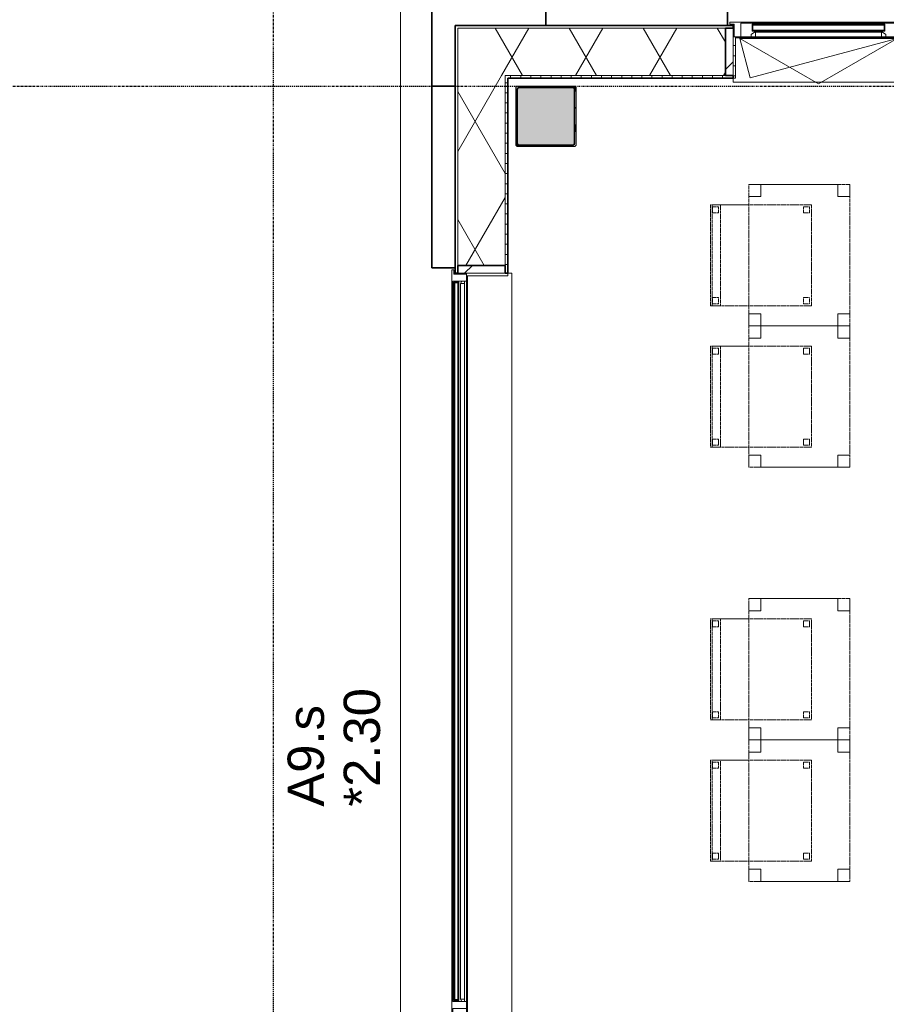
# Model space of a CAD drawing. Header units: millimetres. Extents: x -80560 to 110805, y -11020 to 52719.
# Tile 82 of 182: x 33638 to 37931, y 43254 to 48128. Entities that reach past the tile are written whole.
import ezdxf

# ---------------------------------------------------------------- set-up
doc = ezdxf.new("R2010")
doc.units = ezdxf.units.MM
for name, pattern in [('CENTER2', [20, 8, -4, 4, -4]), ('DASHED2', [6, 4, -2]), ('DASHED2-1', [3, 2, -1])]:
    doc.linetypes.add(name, pattern=pattern)
for name, color, linetype, lineweight in [('A-ANNO-DIMS', 211, 'Continuous', 9), ('A-ANNO-DIMS-100', 211, 'Continuous', 9), ('A-FLOR-OVHD', 1, 'DASHED2-1', 18), ('A-GENM', 13, 'Continuous', 18), ('A-GLAZ', 151, 'Continuous', 18), ('A-GLAZ-IDEN', 152, 'Continuous', 18), ('A-GLAZ-SILL', 1, 'Continuous', 18), ('A-WALL', 113, 'Continuous', 35), ('A-WALL-PATT', 111, 'Continuous', 35), ('I-FURN', 30, 'Continuous', 18), ('S-COLS', 52, 'Continuous', 18), ('S-GRID', 1, 'Continuous', 9)]:
    doc.layers.add(name, color=color, linetype=linetype, lineweight=lineweight)
doc.styles.add('Arial', font='arial.ttf', dxfattribs={"height": 180})
doc.styles.add('Arial_6', font='arial.ttf', dxfattribs={"width": 0.7, "height": 180})
doc.dimstyles.new('n3o_1_8', dxfattribs={"dimscale": 304.8, "dimtxt": 183.646692, "dimasz": 0.492126, "dimexe": 0.246063, "dimexo": 0.0625, "dimgap": 0.032808, "dimtad": 1, "dimdec": 0, "dimdsep": 46, "dimtxsty": 'Arial_6', "dimblk1": 'OBLIQUE', "dimblk2": 'OBLIQUE', "dimsah": 1, "dimcen": 0.09, "dimdle": 0.246063, "dimazin": 0, "dimtfac": 1, "dimtdec": 4, "dimtix": 1, "dimtmove": 0, "dimatfit": 3, "dimfxl": 0.246063, "dimfxlon": 1, "dimtvp": 1, "dimtolj": 1, "dimtzin": 0, "dimarcsym": 2})
pattern_1 = [(60, (24894.82, 0), (-274.963, 158.75), []), (120, (24894.82, 0), (-274.963, -158.75), [])]
pattern_2 = [(45, (0, 0), (-141.42136, 141.42136), [])]

# ---------------------------------------------------------------- blocks, each defined once
blk = doc.blocks.new('NLRS_28_SCO_UN_staalkolom koker betongevuld_gen_CGA - kolom A-V441-DO_02 tweede verdieping')
at = {"layer": 'S-COLS', "lineweight": 5}
h = blk.add_hatch(dxfattribs=at)
h.set_pattern_fill('FP_142', color=256, style=0, pattern_type=2)
h.set_pattern_definition([(45, (-11350, -47650), (-99.99975, 99.99975), []), (45, (-11265, -47650), (-99.99975, 99.99975), []), (45, (-11260, -47650), (-99.99975, 99.99975), []), (45, (-11255, -47650), (-99.99975, 99.99975), []), (45, (-11250, -47650), (-99.99975, 99.99975), []), (45, (-11245, -47650), (-99.99975, 99.99975), []), (45, (-11240, -47650), (-99.99975, 99.99975), []), (45, (-11235, -47650), (-99.99975, 99.99975), [])])
h.paths.add_polyline_path([(-138, -150), (138, -150), (146.5, -146.5), (150, -138), (150, 138), (146.5, 146.5), (138, 150), (-138, 150), (-146.5, 146.5), (-150, 138), (-150, -138), (-146.5, -146.5)], flags=0)
h.paths.add_polyline_path([(134, -142), (-134, -142), (-139.7, -139.7), (-142, -134), (-142, 134), (-139.7, 139.7), (-134, 142), (134, 142), (139.7, 139.7), (142, 134), (142, -134), (139.7, -139.7)], flags=0)
at = {"layer": 'S-COLS', "lineweight": 9}
blk.add_hatch(color=256, dxfattribs=at).paths.add_polyline_path([(134, -142), (139.7, -139.7), (142, -134), (142, 134), (139.7, 139.7), (134, 142), (-134, 142), (-139.7, 139.7), (-142, 134), (-142, -134), (-139.7, -139.7), (-134, -142)], flags=0)
at = {"layer": 'S-COLS'}
for p, q in [((138, 150), (-138, 150)), ((-150, 138), (-150, -138)), ((-142, -134), (-142, 134)), ((-134, 142), (134, 142)), ((142, 134), (142, -134)), ((150, -138), (150, 138)), ((134, -142), (-134, -142)), ((-138, -150), (138, -150))]:
    blk.add_line(p, q, dxfattribs=at)
at = {"layer": 'S-COLS', "lineweight": 35}
for p, q in [((-142, 134), (-142, -134)), ((134, 142), (-134, 142)), ((142, -134), (142, 134)), ((-134, -142), (134, -142))]:
    blk.add_line(p, q, dxfattribs=at)
at = {"layer": 'S-COLS'}
for centre, radius, start, end in [((-138, 138), 12, 90, 180), ((138, 138), 12, 0, 90), ((-134, 134), 8, 90, 180), ((134, 134), 8, 0, 90), ((-138, -138), 12, 180, 270), ((-134, -134), 8, 180, 270), ((134, -134), 8, 270, 0), ((138, -138), 12, 270, 360)]:
    blk.add_arc(centre, radius, start, end, dxfattribs=at)
at = {"layer": 'S-COLS', "lineweight": 35}
for centre, start, end in [((-134, 134), 90, 180), ((134, 134), 360, 90), ((-134, -134), 180, 270), ((134, -134), 270, 360)]:
    blk.add_arc(centre, 8, start, end, dxfattribs=at)
blk = doc.blocks.new('19112_SW_LeonardoCollege_R2020_rvt-1-DO_02 tweede verdieping')
at = {"color": 9, "lineweight": 9}
blk.add_blockref('NLRS_28_SCO_UN_staalkolom koker betongevuld_gen_CGA - kolom A-V441-DO_02 tweede verdieping', (11350, 47650), dxfattribs=at)
blk = doc.blocks.new('Basic Wall _ 41_WA_n3o_cladding_vertikaal_random_100mm_oorspronkelijk - ___-31301030-DO_02 tweede verdieping')
at = {"layer": 'A-WALL', "lineweight": 18}
for p, q in [((12282, 48101), (12250, 48101)), ((12282, 48099), (12277, 48099))]:
    blk.add_line(p, q, dxfattribs=at)
blk = doc.blocks.new('Basic Wall _ 41_WA_n3o_cladding_vertikaal_random_100mm_oorspronkelijk - ___-31301032-DO_02 tweede verdieping')
at = {"layer": 'A-WALL', "lineweight": 18}
for p, q in [((10629, 21879), (10629, 48371)), ((10899, 46900), (10899, 46868)), ((10901, 46873), (10901, 46868))]:
    blk.add_line(p, q, dxfattribs=at)
blk = doc.blocks.new('NLRS_41_GM_WPB_spouwlat-SH_generiek_ISR - 235x38-33889690-DO_02 tweede verdieping')
at = {"layer": 'A-GENM'}
h = blk.add_hatch(dxfattribs=at)
h.set_pattern_fill('FP_68', color=256, style=0, pattern_type=2)
h.set_pattern_definition(pattern_2)
h.paths.add_polyline_path([(12277, 47852), (12277, 48087), (12239, 48087), (12239, 47852)], flags=0)
for p, q in [((12277, 48087), (12239, 48087)), ((12239, 48087), (12239, 47852)), ((12277, 47852), (12277, 48087)), ((12239, 47852), (12277, 47852))]:
    blk.add_line(p, q, dxfattribs=at)
blk = doc.blocks.new('41_dagkanten_SH_generiek_ISR - 12x204_5-33889692-DO_02 tweede verdieping')
at = {"layer": 'A-GENM'}
h = blk.add_hatch(dxfattribs=at)
h.set_pattern_fill('FP_69', color=256, style=0, pattern_type=2)
h.set_pattern_definition([(0, (0, 0), (0, 50), [])])
h.paths.add_polyline_path([(12277, 47839.5), (12289, 47839.5), (12289, 48044), (12277, 48044)], flags=0)
for p, q in [((12282, 48044), (12277, 48044)), ((12277, 48044), (12277, 47839.5)), ((12289, 47839.5), (12289, 48044)), ((12277, 47839.5), (12289, 47839.5))]:
    blk.add_line(p, q, dxfattribs=at)
blk = doc.blocks.new('merk 900 draaikiep - std-30819372-DO_02 tweede verdieping')
at = {"layer": 'A-GLAZ'}
for p, q in [((-362, 0), (-440, 0)), ((-440, 0), (-440, -10)), ((-362, -4), (-362, 0)), ((440, 0), (362, 0)), ((362, 0), (362, -4)), ((440, -10), (440, 0)), ((-440, -10), (-418, -10)), ((-418, -10), (-418, -72)), ((-384, -72), (-384, -4)), ((-384, -4), (-362, -4)), ((362, -4), (384, -4)), ((384, -4), (384, -72)), ((418, -72), (418, -10)), ((418, -10), (440, -10)), ((-418, -72), (-384, -72)), ((384, -72), (418, -72))]:
    blk.add_line(p, q, dxfattribs=at)
at = {"layer": 'A-GLAZ-SILL'}
for p, q in [((362, 0), (-362, 0)), ((362, -4), (-362, -4)), ((-334, -72), (-384, -72)), ((384, -72), (334, -72))]:
    blk.add_line(p, q, dxfattribs=at)
blk = doc.blocks.new('merk 4500 draaikiep 1x - std-33654585-DO_02 tweede verdieping')
at = {"layer": 'A-GLAZ'}
for p, q in [((-2218, 72), (-2184, 72)), ((-2218, 10), (-2218, 72)), ((-2184, 72), (-2184, 4)), ((1382, 72), (1416, 72)), ((1382, 4), (1382, 72)), ((1416, 72), (1416, 4)), ((2184, 72), (2218, 72)), ((2184, 4), (2184, 72)), ((2218, 72), (2218, 10)), ((-2240, 10), (-2218, 10)), ((-2240, 0), (-2240, 10)), ((-2184, 4), (-2162, 4)), ((-2162, 4), (-2162, 0)), ((1360, 4), (1382, 4)), ((1360, 0), (1360, 4)), ((1416, 4), (1438, 4)), ((1438, 4), (1438, 0)), ((2162, 4), (2184, 4)), ((2162, 0), (2162, 4)), ((2218, 10), (2240, 10)), ((2240, 10), (2240, 0)), ((-2162, 0), (-2240, 0)), ((1438, 0), (1360, 0)), ((2240, 0), (2162, 0))]:
    blk.add_line(p, q, dxfattribs=at)
at = {"layer": 'A-GLAZ-SILL'}
for p, q in [((-2184, 72), (1382, 72)), ((1416, 72), (2184, 72)), ((-2162, 4), (1360, 4)), ((-2162, 0), (1360, 0)), ((1438, 4), (2162, 4)), ((1438, 0), (2162, 0))]:
    blk.add_line(p, q, dxfattribs=at)
blk = doc.blocks.new('NLRS_41_GM_WPB_spouwlat-SH_generiek_ISR - 235x38-V207-DO_02 tweede verdieping')
at = {"layer": 'A-GENM'}
h = blk.add_hatch(dxfattribs=at)
h.set_pattern_fill('FP_74', color=256, style=0, pattern_type=2)
h.set_pattern_definition(pattern_2)
h.paths.add_polyline_path([(11148, 46873), (11148, 46911), (10913, 46911), (10913, 46873), (11114.3, 46873)], flags=0)
for p, q in [((11148, 46911), (10913, 46911)), ((10913, 46911), (10913, 46873)), ((11148, 46873), (11148, 46911)), ((10913, 46873), (11148, 46873))]:
    blk.add_line(p, q, dxfattribs=at)
blk = doc.blocks.new('41_dagkanten_SH_generiek_ISR - 12x204_5-V210-DO_02 tweede verdieping')
at = {"layer": 'A-GENM'}
for p, q in [((10956, 46873), (10956, 46868)), ((11160.5, 46873), (10956, 46873)), ((10956, 46861), (11160.5, 46861)), ((11160.5, 46861), (11160.5, 46873))]:
    blk.add_line(p, q, dxfattribs=at)
blk = doc.blocks.new('82_tafel1 - tafel 500x700 2-30673039-DO_02 tweede verdieping')
at = {"layer": 'I-FURN', "linetype": 'DASHED2'}
for p, q in [((350, 250), (-350, 250)), ((-350, 250), (-350, -250)), ((350, 250), (-350, 250)), ((-350, 250), (-350, -250)), ((-350, 250), (-350, 190)), ((-290, 250), (-350, 250)), ((-290, 190), (-290, 250)), ((-290, 250), (290, 250)), ((-290, 250), (-290, 190)), ((290, 250), (290, 190)), ((290, 190), (290, 250)), ((350, 250), (290, 250)), ((350, -250), (350, 250)), ((350, -250), (350, 250)), ((350, 190), (350, 250)), ((-350, -190), (-350, 190)), ((-350, 190), (-290, 190)), ((-290, 190), (-350, 190)), ((290, 190), (350, 190)), ((350, 190), (290, 190)), ((350, 190), (350, -190)), ((-290, -190), (-350, -190)), ((-350, -190), (-290, -190)), ((-350, -190), (-350, -250)), ((-290, -250), (-290, -190)), ((-290, -190), (-290, -250)), ((350, -190), (290, -190)), ((290, -190), (290, -250)), ((290, -250), (290, -190)), ((290, -190), (350, -190)), ((350, -250), (350, -190)), ((-350, -250), (350, -250)), ((-350, -250), (350, -250)), ((-350, -250), (-290, -250)), ((290, -250), (-290, -250)), ((290, -250), (350, -250))]:
    blk.add_line(p, q, dxfattribs=at)
blk = doc.blocks.new('82_zitmeubel - stoel 500x500-V281-DO_02 tweede verdieping')
at = {"layer": 'I-FURN', "linetype": 'DASHED2'}
for p, q in [((-192.1, -73), (-192.1, 237)), ((-192.1, 237), (-192.1, -73)), ((-192.1, 237), (307.9, 237)), ((-192.1, 237), (307.9, 237)), ((-182.1, 226), (-182.1, 198)), ((-182.1, 198), (-182.1, 226)), ((-153.1, 227), (-181.1, 227)), ((-181.1, 227), (-153.1, 227)), ((-181.1, 197), (-153.1, 197)), ((-153.1, 197), (-181.1, 197)), ((-152.1, 198), (-152.1, 226)), ((-152.1, 226), (-152.1, 198)), ((267.9, 226), (267.9, 198)), ((267.9, 198), (267.9, 226)), ((296.9, 227), (268.9, 227)), ((268.9, 227), (296.9, 227)), ((268.9, 197), (296.9, 197)), ((296.9, 197), (268.9, 197)), ((297.9, 198), (297.9, 226)), ((297.9, 226), (297.9, 198)), ((307.9, 237), (307.9, -73)), ((307.9, -73), (307.9, 237)), ((-192.1, -213), (-192.1, -73)), ((-192.1, -73), (-192.1, -263)), ((307.9, -73), (307.9, -213)), ((307.9, -263), (307.9, -73)), ((-192.1, -254.1), (-192.1, -213)), ((307.9, -213), (-192.1, -213)), ((-182.1, -224), (-182.1, -252)), ((-182.1, -252), (-182.1, -224)), ((-153.1, -223), (-181.1, -223)), ((-181.1, -223), (-153.1, -223)), ((-152.1, -252), (-152.1, -224)), ((-152.1, -224), (-152.1, -252)), ((267.9, -224), (267.9, -252)), ((267.9, -252), (267.9, -224)), ((296.9, -223), (268.9, -223)), ((268.9, -223), (296.9, -223)), ((297.9, -252), (297.9, -224)), ((297.9, -224), (297.9, -252)), ((307.9, -213), (307.9, -254.1)), ((-192.1, -263), (-192.1, -254.1)), ((307.9, -254.1), (-192.1, -254.1)), ((-192.1, -263), (307.9, -263)), ((-192.1, -263), (307.9, -263)), ((-181.1, -253), (-153.1, -253)), ((-153.1, -253), (-181.1, -253)), ((268.9, -253), (296.9, -253)), ((296.9, -253), (268.9, -253)), ((307.9, -254.1), (307.9, -263))]:
    blk.add_line(p, q, dxfattribs=at)
for centre, start, end in [((-181.1, 226), 90, 180), ((-181.1, 226), 90, 180), ((-181.1, 198), 180, 270), ((-181.1, 198), 180, 270), ((-153.1, 226), 360, 90), ((-153.1, 226), 360, 90), ((-153.1, 198), 270, 0), ((-153.1, 198), 270, 0), ((268.9, 226), 90, 180), ((268.9, 226), 90, 180), ((268.9, 198), 180, 270), ((268.9, 198), 180, 270), ((296.9, 226), 360, 90), ((296.9, 226), 360, 90), ((296.9, 198), 270, 360), ((296.9, 198), 270, 360), ((-181.1, -224), 90, 180), ((-181.1, -224), 90, 180), ((-153.1, -224), 0, 90), ((-153.1, -224), 0, 90), ((268.9, -224), 90, 180), ((268.9, -224), 90, 180), ((296.9, -224), 0, 90), ((296.9, -224), 0, 90), ((-181.1, -252), 180, 270), ((-181.1, -252), 180, 270), ((-153.1, -252), 270, 0), ((-153.1, -252), 270, 0), ((268.9, -252), 180, 195), ((268.9, -252), 180, 270), ((268.9, -252), 195, 210), ((268.9, -252), 210, 225), ((268.9, -252), 225, 240), ((268.9, -252), 240, 255), ((268.9, -252), 255, 270), ((296.9, -252), 270, 0), ((296.9, -252), 270, 0)]:
    blk.add_arc(centre, 1, start, end, dxfattribs=at)
blk = doc.blocks.new('82_zitmeubel - stoel 500x500-V288-DO_02 tweede verdieping')
at = {"layer": 'I-FURN', "linetype": 'DASHED2'}
for p, q in [((-192.1, -73), (-192.1, 237)), ((-192.1, 237), (-192.1, -73)), ((-192.1, 237), (307.9, 237)), ((-192.1, 237), (307.9, 237)), ((-182.1, 226), (-182.1, 198)), ((-182.1, 198), (-182.1, 226)), ((-153.1, 227), (-181.1, 227)), ((-181.1, 227), (-153.1, 227)), ((-181.1, 197), (-153.1, 197)), ((-153.1, 197), (-181.1, 197)), ((-152.1, 198), (-152.1, 226)), ((-152.1, 226), (-152.1, 198)), ((267.9, 226), (267.9, 198)), ((267.9, 198), (267.9, 226)), ((296.9, 227), (268.9, 227)), ((268.9, 227), (296.9, 227)), ((268.9, 197), (296.9, 197)), ((296.9, 197), (268.9, 197)), ((297.9, 198), (297.9, 226)), ((297.9, 226), (297.9, 198)), ((307.9, 237), (307.9, -73)), ((307.9, -73), (307.9, 237)), ((-192.1, -213), (-192.1, -73)), ((-192.1, -73), (-192.1, -263)), ((307.9, -73), (307.9, -213)), ((307.9, -263), (307.9, -73)), ((-192.1, -254.1), (-192.1, -213)), ((307.9, -213), (-192.1, -213)), ((-182.1, -224), (-182.1, -252)), ((-182.1, -252), (-182.1, -224)), ((-153.1, -223), (-181.1, -223)), ((-181.1, -223), (-153.1, -223)), ((-152.1, -252), (-152.1, -224)), ((-152.1, -224), (-152.1, -252)), ((267.9, -224), (267.9, -252)), ((267.9, -252), (267.9, -224)), ((296.9, -223), (268.9, -223)), ((268.9, -223), (296.9, -223)), ((297.9, -252), (297.9, -224)), ((297.9, -224), (297.9, -252)), ((307.9, -213), (307.9, -254.1)), ((-192.1, -263), (-192.1, -254.1)), ((307.9, -254.1), (-192.1, -254.1)), ((-192.1, -263), (307.9, -263)), ((-192.1, -263), (307.9, -263)), ((-181.1, -253), (-153.1, -253)), ((-153.1, -253), (-181.1, -253)), ((268.9, -253), (296.9, -253)), ((296.9, -253), (268.9, -253)), ((307.9, -254.1), (307.9, -263))]:
    blk.add_line(p, q, dxfattribs=at)
for centre, start, end in [((-181.1, 226), 90, 180), ((-181.1, 226), 90, 180), ((-181.1, 198), 180, 270), ((-181.1, 198), 180, 270), ((-153.1, 226), 45, 90), ((-153.1, 226), 360, 90), ((-153.1, 198), 270, 0), ((-153.1, 198), 270, 0), ((-153.1, 226), 30, 45), ((-153.1, 226), 360, 30), ((268.9, 226), 90, 180), ((268.9, 226), 90, 180), ((268.9, 198), 180, 270), ((268.9, 198), 180, 270), ((296.9, 226), 360, 90), ((296.9, 226), 360, 90), ((296.9, 198), 270, 360), ((296.9, 198), 270, 360), ((-181.1, -224), 90, 180), ((-181.1, -224), 90, 180), ((-153.1, -224), 0, 90), ((-153.1, -224), 0, 90), ((268.9, -224), 90, 180), ((268.9, -224), 90, 180), ((296.9, -224), 0, 90), ((296.9, -224), 0, 90), ((-181.1, -252), 180, 270), ((-181.1, -252), 180, 270), ((-153.1, -252), 270, 0), ((-153.1, -252), 270, 0), ((268.9, -252), 180, 210), ((268.9, -252), 180, 270), ((268.9, -252), 210, 225), ((268.9, -252), 225, 270), ((296.9, -252), 270, 0), ((296.9, -252), 270, 0)]:
    blk.add_arc(centre, 1, start, end, dxfattribs=at)
blk = doc.blocks.new('82_zitmeubel - stoel 500x500-V289-DO_02 tweede verdieping')
at = {"layer": 'I-FURN', "linetype": 'DASHED2'}
for p, q in [((-192.1, -73), (-192.1, 237)), ((-192.1, 237), (-192.1, -73)), ((-192.1, 237), (307.9, 237)), ((-192.1, 237), (307.9, 237)), ((-182.1, 226), (-182.1, 198)), ((-182.1, 198), (-182.1, 226)), ((-153.1, 227), (-181.1, 227)), ((-181.1, 227), (-153.1, 227)), ((-181.1, 197), (-153.1, 197)), ((-153.1, 197), (-181.1, 197)), ((-152.1, 198), (-152.1, 226)), ((-152.1, 226), (-152.1, 198)), ((267.9, 226), (267.9, 198)), ((267.9, 198), (267.9, 226)), ((296.9, 227), (268.9, 227)), ((268.9, 227), (296.9, 227)), ((268.9, 197), (296.9, 197)), ((296.9, 197), (268.9, 197)), ((297.9, 198), (297.9, 226)), ((297.9, 226), (297.9, 198)), ((307.9, 237), (307.9, -73)), ((307.9, -73), (307.9, 237)), ((-192.1, -213), (-192.1, -73)), ((-192.1, -73), (-192.1, -263)), ((307.9, -73), (307.9, -213)), ((307.9, -263), (307.9, -73)), ((-192.1, -254.1), (-192.1, -213)), ((307.9, -213), (-192.1, -213)), ((-182.1, -224), (-182.1, -252)), ((-182.1, -252), (-182.1, -224)), ((-153.1, -223), (-181.1, -223)), ((-181.1, -223), (-153.1, -223)), ((-152.1, -252), (-152.1, -224)), ((-152.1, -224), (-152.1, -252)), ((267.9, -224), (267.9, -252)), ((267.9, -252), (267.9, -224)), ((296.9, -223), (268.9, -223)), ((268.9, -223), (296.9, -223)), ((297.9, -252), (297.9, -224)), ((297.9, -224), (297.9, -252)), ((307.9, -213), (307.9, -254.1)), ((-192.1, -263), (-192.1, -254.1)), ((307.9, -254.1), (-192.1, -254.1)), ((-192.1, -263), (307.9, -263)), ((-192.1, -263), (307.9, -263)), ((-181.1, -253), (-153.1, -253)), ((-153.1, -253), (-181.1, -253)), ((268.9, -253), (296.9, -253)), ((296.9, -253), (268.9, -253)), ((307.9, -254.1), (307.9, -263))]:
    blk.add_line(p, q, dxfattribs=at)
for centre, start, end in [((-181.1, 226), 90, 180), ((-181.1, 226), 90, 180), ((-181.1, 198), 180, 270), ((-181.1, 198), 180, 270), ((-153.1, 226), 360, 90), ((-153.1, 226), 360, 90), ((-153.1, 198), 270, 0), ((-153.1, 198), 270, 330), ((-153.1, 198), 330, 345), ((-153.1, 198), 345, 0), ((268.9, 226), 90, 180), ((268.9, 226), 90, 180), ((268.9, 198), 180, 270), ((268.9, 198), 180, 270), ((296.9, 226), 360, 90), ((296.9, 226), 360, 90), ((296.9, 198), 270, 360), ((296.9, 198), 270, 360), ((-181.1, -224), 90, 180), ((-181.1, -224), 90, 180), ((-153.1, -224), 0, 90), ((-153.1, -224), 0, 90), ((268.9, -224), 90, 180), ((268.9, -224), 90, 180), ((296.9, -224), 0, 90), ((296.9, -224), 0, 90), ((-181.1, -252), 180, 270), ((-181.1, -252), 180, 270), ((-153.1, -252), 270, 0), ((-153.1, -252), 270, 0), ((268.9, -252), 180, 195), ((268.9, -252), 180, 270), ((268.9, -252), 195, 210), ((268.9, -252), 210, 225), ((268.9, -252), 225, 240), ((268.9, -252), 240, 255), ((268.9, -252), 255, 270), ((296.9, -252), 270, 0), ((296.9, -252), 270, 0)]:
    blk.add_arc(centre, 1, start, end, dxfattribs=at)
blk = doc.blocks.new('82_zitmeubel - stoel 500x500-V23-DO_02 tweede verdieping')
at = {"layer": 'I-FURN', "linetype": 'DASHED2'}
for p, q in [((-192.1, -73), (-192.1, 237)), ((-192.1, 237), (-192.1, -73)), ((-192.1, 237), (307.9, 237)), ((-192.1, 237), (307.9, 237)), ((-182.1, 226), (-182.1, 198)), ((-182.1, 198), (-182.1, 226)), ((-153.1, 227), (-181.1, 227)), ((-181.1, 227), (-153.1, 227)), ((-181.1, 197), (-153.1, 197)), ((-153.1, 197), (-181.1, 197)), ((-152.1, 198), (-152.1, 226)), ((-152.1, 226), (-152.1, 198)), ((267.9, 226), (267.9, 198)), ((267.9, 198), (267.9, 226)), ((296.9, 227), (268.9, 227)), ((268.9, 227), (296.9, 227)), ((268.9, 197), (296.9, 197)), ((296.9, 197), (268.9, 197)), ((297.9, 198), (297.9, 226)), ((297.9, 226), (297.9, 198)), ((307.9, 237), (307.9, -73)), ((307.9, -73), (307.9, 237)), ((-192.1, -213), (-192.1, -73)), ((-192.1, -73), (-192.1, -263)), ((307.9, -73), (307.9, -213)), ((307.9, -263), (307.9, -73)), ((-192.1, -254.1), (-192.1, -213)), ((307.9, -213), (-192.1, -213)), ((-182.1, -224), (-182.1, -252)), ((-182.1, -252), (-182.1, -224)), ((-153.1, -223), (-181.1, -223)), ((-181.1, -223), (-153.1, -223)), ((-152.1, -252), (-152.1, -224)), ((-152.1, -224), (-152.1, -252)), ((267.9, -224), (267.9, -252)), ((267.9, -252), (267.9, -224)), ((296.9, -223), (268.9, -223)), ((268.9, -223), (296.9, -223)), ((297.9, -252), (297.9, -224)), ((297.9, -224), (297.9, -252)), ((307.9, -213), (307.9, -254.1)), ((-192.1, -263), (-192.1, -254.1)), ((307.9, -254.1), (-192.1, -254.1)), ((-192.1, -263), (307.9, -263)), ((-192.1, -263), (307.9, -263)), ((-181.1, -253), (-153.1, -253)), ((-153.1, -253), (-181.1, -253)), ((268.9, -253), (296.9, -253)), ((296.9, -253), (268.9, -253)), ((307.9, -254.1), (307.9, -263))]:
    blk.add_line(p, q, dxfattribs=at)
for centre, start, end in [((-181.1, 226), 90, 180), ((-181.1, 226), 90, 180), ((-181.1, 198), 180, 270), ((-181.1, 198), 180, 270), ((-153.1, 226), 360, 90), ((-153.1, 226), 360, 90), ((-153.1, 198), 270, 0), ((-153.1, 198), 270, 0), ((268.9, 226), 90, 180), ((268.9, 226), 90, 180), ((268.9, 198), 180, 270), ((268.9, 198), 180, 270), ((296.9, 226), 360, 90), ((296.9, 226), 360, 90), ((296.9, 198), 270, 360), ((296.9, 198), 270, 360), ((-181.1, -224), 90, 180), ((-181.1, -224), 90, 180), ((-153.1, -224), 0, 90), ((-153.1, -224), 0, 90), ((268.9, -224), 90, 180), ((268.9, -224), 90, 180), ((296.9, -224), 0, 90), ((296.9, -224), 0, 90), ((-181.1, -252), 180, 270), ((-181.1, -252), 180, 270), ((-153.1, -252), 270, 0), ((-153.1, -252), 270, 0), ((268.9, -252), 180, 270), ((268.9, -252), 180, 270), ((296.9, -252), 270, 0), ((296.9, -252), 270, 0)]:
    blk.add_arc(centre, 1, start, end, dxfattribs=at)
blk = doc.blocks.new('31_n3o_RT72_raam binnensponning_771017_v3 - Type 1-33563407-DO_02 tweede verdieping')
at = {"layer": 'A-GENM'}
for p, q in [((-372, -72), (-390, -72)), ((-390, -72), (-390, -76)), ((-390, -76), (-372.03, -76)), ((-372.03, -76), (-372, -72)), ((-372, -72), (-372.03, -76)), ((-372.03, -76), (372.03, -76)), ((372, -72), (-372, -72)), ((372.03, -76), (372, -72)), ((390, -72), (372, -72)), ((372, -72), (372.03, -76)), ((372.03, -76), (390, -76)), ((390, -76), (390, -72))]:
    blk.add_line(p, q, dxfattribs=at)
blk = doc.blocks.new('Mobility Plan Swing v2 - Mobility Plan Swing v2-33563420-DO_02 tweede verdieping')
at = {"layer": 'A-GENM'}
for p, q in [((-390, 0), (0, 225.2)), ((-390, 0), (337.7, 195)), ((0, 225.2), (390, 0)), ((390, 0), (337.7, 195))]:
    blk.add_line(p, q, dxfattribs=at)
blk = doc.blocks.new('30_n3o_RT72_glas met glaslat - Type 1-33563412-DO_02 tweede verdieping')
at = {"layer": 'A-GENM'}
for points in [[(329, -11), (329, -5), (-329, -5), (-329, -11), (176.3, -11)], [(329, -41), (329, -35), (-329, -35), (-329, -41), (176.3, -41)]]:
    blk.add_hatch(color=256, dxfattribs=at).paths.add_polyline_path(points, flags=0)
for p, q in [((-0.5, 0), (0.5, 0)), ((-329, -11), (-329, -5)), ((-329, -5), (329, -5)), ((329, -11), (-329, -11)), ((-329, -35), (-329, -11)), ((-329, -41), (-329, -35)), ((-329, -35), (329, -35)), ((329, -41), (-329, -41)), ((-325, -11), (-325, -35)), ((325, -35), (325, -11)), ((329, -11), (329, -5)), ((329, -11), (329, -35)), ((329, -41), (329, -35))]:
    blk.add_line(p, q, dxfattribs=at)
blk = doc.blocks.new('DPWP_30_n3o_RT72_glas met glaslat Frame1 - Type 1-33563415-DO_02 tweede verdieping')
at = {"layer": 'A-GENM'}
for p, q in [((-334, -15), (-317.317, -5)), ((-334, -27), (-334, -15)), ((-312, -27), (-334, -27)), ((-317.317, -5), (-312, -5)), ((312, -5), (-312, -5)), ((-312, -5), (-312, -27)), ((312, -27), (-312, -27)), ((312, -5), (317.317, -5)), ((312, -27), (312, -5)), ((334, -27), (312, -27)), ((317.317, -5), (334, -15)), ((334, -15), (334, -27))]:
    blk.add_line(p, q, dxfattribs=at)
blk = doc.blocks.new('30_n3o_RT62_glas met glaslat - Type 1-33654591-DO_02 tweede verdieping')
at = {"layer": 'A-GENM'}
for points in [[(-853.9, 31), (-1778, 31), (-1778, 25), (1778, 25), (1778, 31), (320.8, 31)], [(-853.9, 11), (-1778, 11), (-1778, 5), (1778, 5), (1778, 11), (320.8, 11)]]:
    blk.add_hatch(color=256, dxfattribs=at).paths.add_polyline_path(points, flags=0)
for p, q in [((1778, 31), (-1778, 31)), ((-1778, 31), (-1778, 25)), ((-1774, 31), (-1778, 31)), ((-1778, 31), (-1778, 5)), ((-1778, 25), (1778, 25)), ((1778, 11), (-1778, 11)), ((-1778, 11), (-1778, 5)), ((-1778, 5), (1778, 5)), ((-1778, 5), (-1774, 5)), ((-1774, 5), (-1774, 31)), ((1778, 31), (1774, 31)), ((1774, 31), (1774, 5)), ((1774, 5), (1778, 5)), ((1778, 25), (1778, 31)), ((1778, 5), (1778, 31)), ((1778, 5), (1778, 11))]:
    blk.add_line(p, q, dxfattribs=at)
blk = doc.blocks.new('DPWP_30_n3o_RT62_glas met glaslat Frame1 - Type 1-33654594-DO_02 tweede verdieping')
at = {"layer": 'A-GENM'}
for p, q in [((-1771, 27), (-1783, 27)), ((-1783, 15), (-1771, 7.8)), ((-1771, 7.8), (-1771, 27)), ((1771, 27), (-1771, 27)), ((-1771, 27), (-1771, 7.8)), ((-1771, 7.8), (1771, 7.8)), ((1771, 7.8), (1771, 27)), ((1783, 27), (1771, 27)), ((1771, 27), (1771, 7.8)), ((1771, 7.8), (1783, 15))]:
    blk.add_line(p, q, dxfattribs=at)
blk = doc.blocks.new('NLRS_42_GM_ISR_vensterbank_kunststeen-SH_generiek_ISR - 220x20-33891804-DO_02 tweede verdieping')
at = {"layer": 'A-GENM'}
for p, q in [((-2223, 199.5), (-2223, 220)), ((-2223, 220), (2223, 220)), ((2223, 220), (2223, 199.5)), ((2211, 0), (-2211, 0))]:
    blk.add_line(p, q, dxfattribs=at)
blk = doc.blocks.new('NLRS_42_GM_ISR_vensterbank_kunststeen-SH_generiek_ISR - 220x20-33891754-DO_02 tweede verdieping')
at = {"layer": 'A-GENM'}
for p, q in [((-411, 0), (-390, 0)), ((390, 0), (411, 0)), ((-423, -220), (-423, -199.5)), ((423, -220), (-423, -220)), ((423, -199.5), (423, -220))]:
    blk.add_line(p, q, dxfattribs=at)
blk = doc.blocks.new('DIMBLOCK176-DO_02 tweede verdieping')
at = {"layer": 'A-ANNO-DIMS-100'}
for p, q in [((36055.3, 43074.8), (36130.3, 43149.8)), ((36055.3, 43149.8), (36055.3, 42999.8)), ((36055.3, 43074.8), (36055.3, 43149.8)), ((43944.8, 43074.8), (44019.8, 43149.8)), ((43944.8, 43149.8), (43944.8, 42999.8)), ((43944.8, 43074.8), (43944.8, 43149.8)), ((35980.3, 43074.8), (43944.8, 43074.8)), ((36055.3, 43074.8), (35980.3, 42999.8)), ((43944.8, 43074.8), (43869.8, 42999.8))]:
    blk.add_line(p, q, dxfattribs=at)
at = {"layer": 'A-ANNO-DIMS-100', "color": 0, "insert": (39807.9, 43318.5), "char_height": 180, "width": 461.094, "attachment_point": 1, "line_spacing_factor": 0.941778, "style": 'Arial_6'}
blk.add_mtext('7890', dxfattribs=at)
blk = doc.blocks.new('_Oblique')
at = {"color": 0, "linetype": 'ByBlock', "lineweight": -2}
blk.add_line((-0.5, -0.5), (0.5, 0.5), dxfattribs=at)

msp = doc.modelspace()

# ---------------------------------------------------------------- hatches: boundary and pattern name
at = {"layer": 'A-WALL-PATT', "lineweight": 18}
h = msp.add_hatch(dxfattribs=at)
h.set_pattern_fill('FP_66', color=256, style=0, pattern_type=2)
h.set_pattern_definition([(180, (59869.82, 48099), (1e-13, -50), [])])
h.paths.add_polyline_path([(83943.8, 48087), (83943.8, 48099), (83017.8, 48099), (83017.8, 48087), (83931.8, 48087)], flags=0)
h.paths.add_polyline_path([(80805.8, 48087), (82171.8, 48087), (82171.8, 48099), (80767.8, 48099), (80767.8, 48087)], flags=0)
h.paths.add_polyline_path([(79021.8, 48087), (79021.8, 48099), (77167.8, 48099), (77167.8, 48087), (78983.8, 48087)], flags=0)
h.paths.add_polyline_path([(74186.5, 48087), (76321.8, 48087), (76321.8, 48099), (74017.8, 48099), (74017.8, 48087), (74055.8, 48087)], flags=0)
h.paths.add_polyline_path([(73171.8, 48087), (73171.8, 48099), (72217.8, 48099), (72217.8, 48087), (73133.8, 48087)], flags=0)
h.paths.add_polyline_path([(66405.8, 48087), (67771.8, 48087), (67771.8, 48099), (66367.8, 48099), (66367.8, 48087)], flags=0)
h.paths.add_polyline_path([(64155.8, 48087), (64621.8, 48087), (64621.8, 48099), (64117.8, 48099), (64117.8, 48087)], flags=0)
h.paths.add_polyline_path([(59105.8, 48087), (59521.8, 48087), (59521.8, 48099), (59067.8, 48099), (59067.8, 48087)], flags=0)
h.paths.add_polyline_path([(60405.8, 48087), (62371.8, 48087), (62371.8, 48099), (60367.8, 48099), (60367.8, 48087), (60383.9, 48087)], flags=0)
h.paths.add_polyline_path([(55978.8, 48087), (58221.8, 48087), (58221.8, 48099), (54667.8, 48099), (54667.8, 48087), (54804.1, 48087)], flags=0)
h.paths.add_polyline_path([(50655.8, 48087), (52021.8, 48087), (52021.8, 48099), (50617.8, 48099), (50617.8, 48087)], flags=0)
h.paths.add_polyline_path([(47955.8, 48087), (48871.8, 48087), (48871.8, 48099), (47917.8, 48099), (47917.8, 48087)], flags=0)
h.paths.add_polyline_path([(45255.8, 48087), (46171.8, 48087), (46171.8, 48099), (45217.8, 48099), (45217.8, 48087)], flags=0)
h.paths.add_polyline_path([(43057.3, 48087), (44371.8, 48087), (44371.8, 48099), (42967.8, 48099), (42967.8, 48087), (43005.8, 48087)], flags=0)
h.paths.add_polyline_path([(41221.8, 48087), (41221.8, 48099), (38017.8, 48099), (38017.8, 48087), (41183.8, 48087)], flags=0)
h.paths.add_polyline_path([(35807.8, 48087), (37171.8, 48087), (37171.8, 48099), (35795.8, 48099), (35795.8, 48087)], flags=0)
h = msp.add_hatch(dxfattribs=at)
h.set_pattern_fill('FP_81', color=256, style=0, pattern_type=2)
h.set_pattern_definition([(270, (35795.82, 41516.626), (50, 9e-14), [])])
h.paths.add_polyline_path([(35795.8, 35193.8), (35807.8, 35193.8), (35807.8, 36127), (35795.8, 36127), (35795.8, 35583.6)], flags=0)
h.paths.add_polyline_path([(35807.8, 38773), (35807.8, 42427), (35795.8, 42427), (35795.8, 38773)], flags=0)
h.paths.add_polyline_path([(35795.8, 46873), (35807.8, 46873), (35807.8, 48087), (35795.8, 48087), (35795.8, 46914.5)], flags=0)
h = msp.add_hatch(dxfattribs=at)
h.set_pattern_fill('FP_2', color=256, style=0, pattern_type=2)
h.set_pattern_definition(pattern_1)
h.paths.add_polyline_path([(83877.6, 47852), (83931.8, 47852), (83931.8, 48087), (83055.8, 48087), (83055.8, 47852), (83696.8, 47852)], flags=0)
h.paths.add_polyline_path([(82133.8, 47852), (82133.8, 48087), (80805.8, 48087), (80805.8, 47852), (81821.9, 47852)], flags=0)
h.paths.add_polyline_path([(77710.5, 47852), (78983.8, 47852), (78983.8, 48087), (77205.8, 48087), (77205.8, 47852)], flags=0)
h.paths.add_polyline_path([(76283.8, 47852), (76283.8, 48087), (74055.8, 48087), (74055.8, 47852), (75948.5, 47852)], flags=0)
h.paths.add_polyline_path([(73133.8, 47852), (73133.8, 48087), (72255.8, 48087), (72255.8, 47852), (73011.8, 47852)], flags=0)
h.paths.add_polyline_path([(67733.8, 47852), (67733.8, 48087), (66405.8, 48087), (66405.8, 47852), (67725.7, 47852)], flags=0)
h.paths.add_polyline_path([(64201.6, 47852), (64583.8, 47852), (64583.8, 48087), (64155.8, 48087), (64155.8, 47852)], flags=0)
h.paths.add_polyline_path([(59483.8, 47852), (59483.8, 48087), (59105.8, 48087), (59105.8, 47852), (59209.2, 47852)], flags=0)
h.paths.add_polyline_path([(58183.8, 47852), (58183.8, 48087), (54705.8, 48087), (54705.8, 47852), (57740.8, 47852)], flags=0)
h.paths.add_polyline_path([(60405.8, 47852), (62333.8, 47852), (62333.8, 48087), (60405.8, 48087), (60405.8, 47914.3)], flags=0)
h.paths.add_polyline_path([(51867.4, 47852), (51983.8, 47852), (51983.8, 48087), (50655.8, 48087), (50655.8, 47852), (51280.1, 47852)], flags=0)
h.paths.add_polyline_path([(48343.3, 47852), (48833.8, 47852), (48833.8, 48087), (47955.8, 48087), (47955.8, 47852)], flags=0)
h.paths.add_polyline_path([(44333.8, 47852), (44333.8, 48087), (43005.8, 48087), (43005.8, 47852), (44231.9, 47852)], flags=0)
h.paths.add_polyline_path([(46133.8, 47852), (46133.8, 48087), (45255.8, 48087), (45255.8, 47852), (45994, 47852)], flags=0)
h.paths.add_polyline_path([(35807.8, 47852), (37133.8, 47852), (37133.8, 48087), (35807.8, 48087)], flags=0)
h.paths.add_polyline_path([(41183.8, 47852), (41183.8, 48087), (38055.8, 48087), (38055.8, 47852), (40707.9, 47852)], flags=0)
h = msp.add_hatch(dxfattribs=at)
h.set_pattern_fill('FP_2', color=256, style=0, pattern_type=2)
h.set_pattern_definition(pattern_1)
h.paths.add_polyline_path([(36009.1, 35193.8), (36042.8, 35193.8), (36042.8, 36089), (35807.8, 36089), (35807.8, 35193.8)], flags=0)
h.paths.add_polyline_path([(35807.8, 38811), (36042.8, 38811), (36042.8, 42389), (35807.8, 42389), (35807.8, 38916.2)], flags=0)
h.paths.add_polyline_path([(35807.8, 46911), (36042.8, 46911), (36042.8, 47852), (35807.8, 47852), (35807.8, 46914.5)], flags=0)
h = msp.add_hatch(dxfattribs=at)
h.set_pattern_fill('FP_67', color=256, angle=-270, style=0, pattern_type=2)
h.set_pattern_definition([(270, (59869.82, 48099), (50, 2e-13), [])])
h.paths.add_polyline_path([(83684.3, 47839.5), (83696.8, 47839.5), (83696.8, 47852), (83017.8, 47852), (83017.8, 47839.5), (83584, 47839.5)], flags=0)
h.paths.add_polyline_path([(82171.8, 47839.5), (82171.8, 47852), (80767.8, 47852), (80767.8, 47839.5), (81821.9, 47839.5)], flags=0)
h.paths.add_polyline_path([(78885.2, 47839.5), (79021.8, 47839.5), (79021.8, 47852), (77167.8, 47852), (77167.8, 47839.5), (78297.9, 47839.5)], flags=0)
h.paths.add_polyline_path([(76321.8, 47839.5), (76321.8, 47852), (74017.8, 47852), (74017.8, 47839.5), (75948.5, 47839.5)], flags=0)
h.paths.add_polyline_path([(73011.8, 47839.5), (73171.8, 47839.5), (73171.8, 47852), (72217.8, 47852), (72217.8, 47839.5), (72424.4, 47839.5)], flags=0)
h.paths.add_polyline_path([(67138.3, 47839.5), (67771.8, 47839.5), (67771.8, 47852), (66367.8, 47852), (66367.8, 47839.5), (66551, 47839.5)], flags=0)
h.paths.add_polyline_path([(64621.8, 47839.5), (64621.8, 47852), (64117.8, 47852), (64117.8, 47839.5), (64201.6, 47839.5)], flags=0)
h.paths.add_polyline_path([(62371.8, 47839.5), (62371.8, 47852), (60367.8, 47852), (60367.8, 47839.5), (61852.3, 47839.5)], flags=0)
h.paths.add_polyline_path([(59209.2, 47839.5), (59521.8, 47839.5), (59521.8, 47852), (59067.8, 47852), (59067.8, 47839.5)], flags=0)
h.paths.add_polyline_path([(58221.8, 47839.5), (58221.8, 47852), (54667.8, 47852), (54667.8, 47839.5), (57740.8, 47839.5)], flags=0)
h.paths.add_polyline_path([(51867.4, 47839.5), (52021.8, 47839.5), (52021.8, 47852), (50617.8, 47852), (50617.8, 47839.5), (51280.1, 47839.5)], flags=0)
h.paths.add_polyline_path([(48871.8, 47839.5), (48871.8, 47852), (47917.8, 47852), (47917.8, 47839.5), (48343.3, 47839.5)], flags=0)
h.paths.add_polyline_path([(46171.8, 47839.5), (46171.8, 47852), (45217.8, 47852), (45217.8, 47839.5), (45994, 47839.5)], flags=0)
h.paths.add_polyline_path([(44231.9, 47839.5), (44371.8, 47839.5), (44371.8, 47852), (42967.8, 47852), (42967.8, 47839.5), (43057.3, 47839.5)], flags=0)
h.paths.add_polyline_path([(41221.8, 47839.5), (41221.8, 47852), (38017.8, 47852), (38017.8, 47839.5), (40707.9, 47839.5)], flags=0)
h.paths.add_polyline_path([(36596.5, 47839.5), (37171.8, 47839.5), (37171.8, 47852), (36042.8, 47852), (36042.8, 47839.5), (36055.3, 47839.5)], flags=0)
h = msp.add_hatch(dxfattribs=at)
h.set_pattern_fill('FP_82', color=256, angle=90, style=0, pattern_type=2)
h.set_pattern_definition([(1e-13, (35795.82, 41516.626), (-9e-14, 50), [])])
h.paths.add_polyline_path([(36055.3, 35193.8), (36055.3, 36127), (36042.8, 36127), (36042.8, 35193.8)], flags=0)
h.paths.add_polyline_path([(36055.3, 38773), (36055.3, 42427), (36042.8, 42427), (36042.8, 38773)], flags=0)
h.paths.add_polyline_path([(36055.3, 46873), (36055.3, 47839.5), (36042.8, 47839.5), (36042.8, 46873)], flags=0)

# ---------------------------------------------------------------- linework, layer by layer
at = {"layer": 'A-FLOR-OVHD'}
msp.add_line((35523.8, 21879), (35523.8, 48371), dxfattribs=at)
at = {"layer": 'A-WALL'}
for p, q in [((35678.8, 48216), (35678.8, 46900)), ((36244.8, 48099), (36244.8, 48216)), ((37144.8, 48099), (37144.8, 48216)), ((37171.8, 48099), (35795.8, 48099)), ((35795.8, 48099), (35795.8, 46873)), ((35795.8, 48099), (37144.8, 48099)), ((37133.8, 47852), (37133.8, 48087)), ((37133.8, 48087), (37171.8, 48087)), ((37171.8, 48087), (37171.8, 48099)), ((36055.3, 47839.5), (37171.8, 47839.5)), ((36055.3, 46873), (36055.3, 47839.5)), ((37171.8, 47852), (37133.8, 47852)), ((37171.8, 47839.5), (37171.8, 47852)), ((35795.8, 47800), (35678.8, 47800)), ((35678.8, 46900), (35795.8, 46900)), ((35807.8, 46873), (35807.8, 46911)), ((35807.8, 46911), (36042.8, 46911)), ((36042.8, 46911), (36042.8, 46873)), ((35795.8, 46873), (35807.8, 46873)), ((36042.8, 46873), (36055.3, 46873))]:
    msp.add_line(p, q, dxfattribs=at)
at = {"layer": 'A-WALL', "lineweight": 18}
for p, q in [((37133.8, 48087), (35807.8, 48087)), ((35807.8, 48087), (35807.8, 46911)), ((37171.8, 48087), (37176.8, 48087)), ((37133.8, 47852), (36042.8, 47852)), ((36042.8, 47852), (36042.8, 46911)), ((35807.8, 46868), (35807.8, 46873))]:
    msp.add_line(p, q, dxfattribs=at)
at = {"layer": 'S-GRID', "linetype": 'CENTER2', "lineweight": 25}
for p, q in [((34894.8, 4383.3), (34894.8, 52119.1)), ((29945.3, 47800), (110204.9, 47800))]:
    msp.add_line(p, q, dxfattribs=at)

# ---------------------------------------------------------------- block references
at = {"color": 250, "lineweight": 5}
msp.add_blockref('19112_SW_LeonardoCollege_R2020_rvt-1-DO_02 tweede verdieping', (24894.8, 0), dxfattribs=at)
at = {"layer": 'A-GENM'}
for name, p in [('30_n3o_RT72_glas met glaslat - Type 1-33563412-DO_02 tweede verdieping', (37594.8, 48112)), ('NLRS_41_GM_WPB_spouwlat-SH_generiek_ISR - 235x38-33889690-DO_02 tweede verdieping', (24894.8, 0)), ('DPWP_30_n3o_RT72_glas met glaslat Frame1 - Type 1-33563415-DO_02 tweede verdieping', (37594.8, 48071)), ('41_dagkanten_SH_generiek_ISR - 12x204_5-33889692-DO_02 tweede verdieping', (24894.8, 0)), ('NLRS_42_GM_ISR_vensterbank_kunststeen-SH_generiek_ISR - 220x20-33891754-DO_02 tweede verdieping', (37594.8, 48039)), ('31_n3o_RT72_raam binnensponning_771017_v3 - Type 1-33563407-DO_02 tweede verdieping', (37594.8, 48112)), ('NLRS_41_GM_WPB_spouwlat-SH_generiek_ISR - 235x38-V207-DO_02 tweede verdieping', (24894.8, 0)), ('41_dagkanten_SH_generiek_ISR - 12x204_5-V210-DO_02 tweede verdieping', (24894.8, 0))]:
    msp.add_blockref(name, p, dxfattribs=at)
for name, p, rotation in [('Mobility Plan Swing v2 - Mobility Plan Swing v2-33563420-DO_02 tweede verdieping', (37594.8, 48036), 180), ('NLRS_42_GM_ISR_vensterbank_kunststeen-SH_generiek_ISR - 220x20-33891804-DO_02 tweede verdieping', (35855.8, 44650), 269.9999999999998), ('30_n3o_RT62_glas met glaslat - Type 1-33654591-DO_02 tweede verdieping', (35782.8, 45051), 269.9999999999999), ('DPWP_30_n3o_RT62_glas met glaslat Frame1 - Type 1-33654594-DO_02 tweede verdieping', (35813.8, 45051), 269.9999999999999)]:
    msp.add_blockref(name, p, dxfattribs=dict(at, rotation=rotation))
at = {"layer": 'A-GLAZ'}
msp.add_blockref('merk 900 draaikiep - std-30819372-DO_02 tweede verdieping', (37594.8, 48116), dxfattribs=at)
at = {"layer": 'A-GLAZ', "rotation": 269.9999999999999}
msp.add_blockref('merk 4500 draaikiep 1x - std-33654585-DO_02 tweede verdieping', (35778.8, 44650), dxfattribs=at)
at = {"layer": 'A-WALL', "lineweight": 18}
for name in ['Basic Wall _ 41_WA_n3o_cladding_vertikaal_random_100mm_oorspronkelijk - ___-31301030-DO_02 tweede verdieping', 'Basic Wall _ 41_WA_n3o_cladding_vertikaal_random_100mm_oorspronkelijk - ___-31301032-DO_02 tweede verdieping']:
    msp.add_blockref(name, (24894.8, 0), dxfattribs=at)
at = {"layer": 'I-FURN', "linetype": 'DASHED2', "rotation": 269.9999999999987}
for name, p in [('82_tafel1 - tafel 500x700 2-30673039-DO_02 tweede verdieping', (37499.8, 46962.5)), ('82_zitmeubel - stoel 500x500-V289-DO_02 tweede verdieping', (37322.8, 47020.4)), ('82_tafel1 - tafel 500x700 2-30673039-DO_02 tweede verdieping', (37499.8, 46262.5)), ('82_zitmeubel - stoel 500x500-V23-DO_02 tweede verdieping', (37322.8, 46320.4)), ('82_tafel1 - tafel 500x700 2-30673039-DO_02 tweede verdieping', (37499.8, 44912.5)), ('82_zitmeubel - stoel 500x500-V281-DO_02 tweede verdieping', (37322.8, 44970.4)), ('82_tafel1 - tafel 500x700 2-30673039-DO_02 tweede verdieping', (37499.8, 44212.5)), ('82_zitmeubel - stoel 500x500-V288-DO_02 tweede verdieping', (37322.8, 44270.4))]:
    msp.add_blockref(name, p, dxfattribs=at)

# ---------------------------------------------------------------- texts
at = {"layer": 'A-GLAZ-IDEN', "lineweight": 9, "char_height": 180, "attachment_point": 1, "rotation": 90, "style": 'Arial'}
for s, insert, width in [('*2.30', (35242.9, 44232.3), 697.468), ('A9.s', (34965.1, 44232.3), 593.249)]:
    msp.add_mtext(s, dxfattribs=dict(at, insert=insert, width=width))

# ---------------------------------------------------------------- dimensions: what is measured, and where the dimension line sits
at = {"layer": 'A-ANNO-DIMS'}
dim = msp.add_linear_dim(base=(43944.8189632, 43074.8073536), p1=(36055.3189632, 43149.8073536), p2=(43944.8189632, 43149.8073536), dimstyle='n3o_1_8', override={"dimpost": '<>', "dimfxl": 7889.5}, dxfattribs=at)
dim.commit()
dim.dimension.update_dxf_attribs({"geometry": 'DIMBLOCK176-DO_02 tweede verdieping', "text_midpoint": (40000.0689632, 43176.7104919)})

doc.saveas('drawing.dxf')
